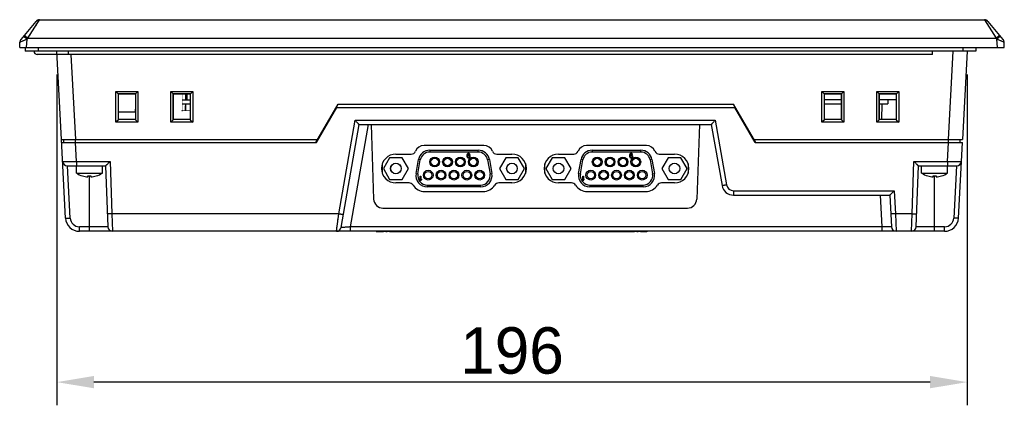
# Model space of a CAD drawing. Header units: millimetres. Extents: x 0 to 1189, y 0 to 841.
# Tile 2 of 22: x 344 to 556, y 193 to 276. Entities that reach past the tile are written whole.
import ezdxf

# ---------------------------------------------------------------- set-up
doc = ezdxf.new("R2010")
doc.units = ezdxf.units.MM
doc.header["$LTSCALE"] = 65.395
doc.header["$PDMODE"] = 3
doc.header["$PDSIZE"] = 0.01
doc.layers.get('0').update_dxf_attribs({"linetype": 'CONTINUOUS'})
doc.layers.get('Defpoints').update_dxf_attribs({"linetype": 'CONTINUOUS'})
for name, color, linetype in [('CONNECTOR_GUIDE-RW07-SHAPE', 7, 'CONTINUOUS'), ('D_SUB_09P-SHAPE', 7, 'CONTINUOUS'), ('FRONT_CASE-RW07-SHAPE', 7, 'CONTINUOUS'), ('ISO7045-M3X8-4_8-SHAPE', 7, 'CONTINUOUS'), ('LCD_BRACKET-RW07-SHAPE', 7, 'CONTINUOUS'), ('LED-L-319EGW-CA-SHAPE', 7, 'CONTINUOUS'), ('MAIN_PCB_ASSY_RW07-SHAPE', 7, 'CONTINUOUS'), ('PCB-FRONT_USB_10E-SHAPE', 7, 'CONTINUOUS'), ('REAR_CASE-RW07-SHAPE', 7, 'CONTINUOUS'), ('SD_COVER_RX_WIDE-SHAPE', 7, 'CONTINUOUS'), ('SEAL_GASKET_RW07-SHAPE', 7, 'CONTINUOUS'), ('TERMINAL_BLOCK-SHAPE', 7, 'CONTINUOUS')]:
    doc.layers.add(name, color=color, linetype=linetype)
doc.styles.get("Standard").update_dxf_attribs({"font": 'gothic.ttf'})
doc.dimstyles.new('WALL', dxfattribs={"dimtxt": 10, "dimasz": 8, "dimexe": 5, "dimexo": 5, "dimgap": 1.5, "dimtad": 1, "dimtoh": 1, "dimdsep": 46, "dimtxsty": 'STANDARD', "dimcen": 0, "dimadec": 0, "dimazin": 0, "dimtp": 0.001, "dimtm": 0.001, "dimtfac": 1, "dimtofl": 0, "dimtmove": 0, "dimatfit": 3, "dimfxl": 1, "dimtolj": 1, "dimarcsym": 0})

# ---------------------------------------------------------------- blocks, each defined once
blk = doc.blocks.new('*D117')
at = {"color": 0, "lineweight": -2}
for p, q in [((351.62, 264.1), (351.62, 192.8)), ((547.64, 264.1), (547.64, 192.8)), ((539.64, 197.8), (359.62, 197.8))]:
    blk.add_line(p, q, dxfattribs=at)
at = {"color": 0}
for points in [[(359.62, 199.13), (359.62, 196.47), (351.62, 197.8)], [(539.64, 199.13), (539.64, 196.47), (547.64, 197.8)]]:
    blk.add_solid(points, dxfattribs=at)
at = {"layer": 'Defpoints', "color": 0}
for p in [(351.62, 269.1), (547.64, 269.1), (351.62, 197.8)]:
    blk.add_point(p, dxfattribs=at)
at = {"color": 0, "insert": (449.63, 204.55), "char_height": 10, "attachment_point": 5}
blk.add_mtext('\\A1;196', dxfattribs=at)

msp = doc.modelspace()

# ---------------------------------------------------------------- linework, layer by layer
at = {"layer": 'CONNECTOR_GUIDE-RW07-SHAPE', "color": 7, "linetype": 'Continuous'}
for p, q in [((443.564, 248.771), (430.688, 248.771)), ((478.564, 248.771), (465.688, 248.771)), ((424.631, 246.921), (427.918, 246.921)), ((446.335, 246.921), (449.621, 246.921)), ((459.631, 246.921), (462.918, 246.921)), ((481.335, 246.921), (484.621, 246.921)), ((427.467, 240.721), (424.631, 240.721)), ((449.621, 240.721), (446.785, 240.721)), ((462.467, 240.721), (459.631, 240.721)), ((484.621, 240.721), (481.785, 240.721)), ((430.84, 238.871), (443.412, 238.871)), ((465.84, 238.871), (478.412, 238.871))]:
    msp.add_line(p, q, dxfattribs=at)
for centre, radius, start, end in [((430.688, 246.771), 2, 90, 157.45969), ((443.564, 246.771), 2, 22.54031, 90), ((465.688, 246.771), 2, 90, 157.45969), ((478.564, 246.771), 2, 22.54031, 90), ((424.631, 243.821), 3.1, 90, 270), ((427.918, 247.921), 1, 270, 337.45969), ((446.335, 247.921), 1, 202.54031, 270), ((449.621, 243.821), 3.1, 270, 90), ((459.631, 243.821), 3.1, 90, 270), ((462.918, 247.921), 1, 270, 337.45969), ((481.335, 247.921), 1, 202.54031, 270), ((484.621, 243.821), 3.1, 270, 90), ((427.467, 239.721), 1, 32.51382, 90), ((430.84, 241.871), 3, 212.51382, 270), ((443.412, 241.871), 3, 270, 327.48618), ((446.785, 239.721), 1, 90, 147.48618), ((462.467, 239.721), 1, 32.51382, 90), ((465.84, 241.871), 3, 212.51382, 270), ((478.412, 241.871), 3, 270, 327.48618), ((481.785, 239.721), 1, 90, 147.48618)]:
    msp.add_arc(centre, radius, start, end, dxfattribs=at)
at = {"layer": 'D_SUB_09P-SHAPE', "color": 7, "linetype": 'Continuous'}
for p, q in [((423.277, 246.166), (421.923, 243.821)), ((425.985, 246.166), (423.277, 246.166)), ((427.339, 243.821), (425.985, 246.166)), ((431.905, 247.771), (431.905, 247.371)), ((431.905, 247.771), (442.347, 247.771)), ((442.347, 247.371), (431.905, 247.371)), ((439.933, 246.808), (439.914, 246.667)), ((439.914, 246.667), (439.914, 246.525)), ((439.914, 246.525), (439.933, 246.384)), ((439.973, 246.909), (439.933, 246.808)), ((439.933, 246.384), (439.973, 246.283)), ((440.032, 246.99), (439.973, 246.909)), ((439.973, 246.283), (440.032, 246.202)), ((440.013, 246.667), (440.032, 246.788)), ((440.131, 246.707), (440.013, 246.626)), ((440.013, 246.626), (440.013, 246.667)), ((440.131, 247.051), (440.032, 246.99)), ((440.032, 246.788), (440.052, 246.849)), ((440.032, 246.444), (440.052, 246.505)), ((440.032, 246.404), (440.032, 246.444)), ((440.052, 246.343), (440.032, 246.404)), ((440.032, 246.202), (440.131, 246.141)), ((440.052, 246.849), (440.092, 246.909)), ((440.052, 246.505), (440.092, 246.566)), ((440.092, 246.283), (440.052, 246.343)), ((440.092, 246.909), (440.151, 246.95)), ((440.092, 246.566), (440.151, 246.606)), ((440.151, 246.242), (440.092, 246.283)), ((440.23, 247.071), (440.131, 247.051)), ((440.23, 246.727), (440.131, 246.707)), ((440.131, 246.141), (440.23, 246.121)), ((440.151, 246.95), (440.21, 246.97)), ((440.151, 246.606), (440.21, 246.626)), ((440.21, 246.222), (440.151, 246.242)), ((440.21, 246.97), (440.329, 246.97)), ((440.21, 246.626), (440.349, 246.626)), ((440.349, 246.222), (440.21, 246.222)), ((440.309, 247.071), (440.23, 247.071)), ((440.329, 246.727), (440.23, 246.727)), ((440.23, 246.121), (440.329, 246.121)), ((440.408, 247.051), (440.309, 247.071)), ((440.329, 246.97), (440.389, 246.95)), ((440.428, 246.707), (440.329, 246.727)), ((440.329, 246.121), (440.428, 246.141)), ((440.349, 246.626), (440.408, 246.606)), ((440.408, 246.242), (440.349, 246.222)), ((440.389, 246.95), (440.448, 246.909)), ((440.507, 246.99), (440.408, 247.051)), ((440.408, 246.606), (440.468, 246.566)), ((440.468, 246.283), (440.408, 246.242)), ((440.527, 246.646), (440.428, 246.707)), ((440.428, 246.141), (440.527, 246.202)), ((440.448, 246.909), (440.488, 246.849)), ((440.468, 246.566), (440.507, 246.505)), ((440.507, 246.343), (440.468, 246.283)), ((440.488, 246.849), (440.587, 246.849)), ((440.567, 246.909), (440.507, 246.99)), ((440.507, 246.505), (440.527, 246.444)), ((440.527, 246.404), (440.507, 246.343)), ((440.587, 246.566), (440.527, 246.646)), ((440.527, 246.444), (440.527, 246.404)), ((440.527, 246.202), (440.587, 246.283)), ((440.587, 246.849), (440.567, 246.909)), ((440.626, 246.465), (440.587, 246.566)), ((440.587, 246.283), (440.626, 246.384)), ((440.626, 246.384), (440.626, 246.465)), ((442.347, 247.371), (442.347, 247.771)), ((448.267, 246.166), (446.913, 243.821)), ((450.975, 246.166), (448.267, 246.166)), ((452.329, 243.821), (450.975, 246.166)), ((458.277, 246.166), (456.923, 243.821)), ((460.985, 246.166), (458.277, 246.166)), ((462.339, 243.821), (460.985, 246.166)), ((466.905, 247.771), (477.347, 247.771)), ((466.905, 247.771), (466.905, 247.371)), ((477.347, 247.371), (466.905, 247.371)), ((474.933, 246.808), (474.914, 246.667)), ((474.914, 246.667), (474.914, 246.525)), ((474.914, 246.525), (474.933, 246.384)), ((474.973, 246.909), (474.933, 246.808)), ((474.933, 246.384), (474.973, 246.283)), ((475.032, 246.99), (474.973, 246.909)), ((474.973, 246.283), (475.032, 246.202)), ((475.013, 246.667), (475.032, 246.788)), ((475.131, 246.707), (475.013, 246.626)), ((475.013, 246.626), (475.013, 246.667)), ((475.131, 247.051), (475.032, 246.99)), ((475.032, 246.788), (475.052, 246.849)), ((475.032, 246.444), (475.052, 246.505)), ((475.032, 246.404), (475.032, 246.444)), ((475.052, 246.343), (475.032, 246.404)), ((475.032, 246.202), (475.131, 246.141)), ((475.052, 246.849), (475.092, 246.909)), ((475.052, 246.505), (475.092, 246.566)), ((475.092, 246.283), (475.052, 246.343)), ((475.092, 246.909), (475.151, 246.95)), ((475.092, 246.566), (475.151, 246.606)), ((475.151, 246.242), (475.092, 246.283)), ((475.23, 247.071), (475.131, 247.051)), ((475.23, 246.727), (475.131, 246.707)), ((475.131, 246.141), (475.23, 246.121)), ((475.151, 246.95), (475.21, 246.97)), ((475.151, 246.606), (475.21, 246.626)), ((475.21, 246.222), (475.151, 246.242)), ((475.21, 246.97), (475.329, 246.97)), ((475.21, 246.626), (475.349, 246.626)), ((475.349, 246.222), (475.21, 246.222)), ((475.309, 247.071), (475.23, 247.071)), ((475.329, 246.727), (475.23, 246.727)), ((475.23, 246.121), (475.329, 246.121)), ((475.408, 247.051), (475.309, 247.071)), ((475.329, 246.97), (475.389, 246.95)), ((475.428, 246.707), (475.329, 246.727)), ((475.329, 246.121), (475.428, 246.141)), ((475.349, 246.626), (475.408, 246.606)), ((475.408, 246.242), (475.349, 246.222)), ((475.389, 246.95), (475.448, 246.909)), ((475.507, 246.99), (475.408, 247.051)), ((475.408, 246.606), (475.468, 246.566)), ((475.468, 246.283), (475.408, 246.242)), ((475.527, 246.646), (475.428, 246.707)), ((475.428, 246.141), (475.527, 246.202)), ((475.448, 246.909), (475.488, 246.849)), ((475.468, 246.566), (475.507, 246.505)), ((475.507, 246.343), (475.468, 246.283)), ((475.488, 246.849), (475.587, 246.849)), ((475.567, 246.909), (475.507, 246.99)), ((475.507, 246.505), (475.527, 246.444)), ((475.527, 246.404), (475.507, 246.343)), ((475.587, 246.566), (475.527, 246.646)), ((475.527, 246.444), (475.527, 246.404)), ((475.527, 246.202), (475.587, 246.283)), ((475.587, 246.849), (475.567, 246.909)), ((475.626, 246.465), (475.587, 246.566)), ((475.587, 246.283), (475.626, 246.384)), ((475.626, 246.384), (475.626, 246.465)), ((477.347, 247.371), (477.347, 247.771)), ((483.267, 246.166), (481.913, 243.821)), ((485.975, 246.166), (483.267, 246.166)), ((487.329, 243.821), (485.975, 246.166)), ((421.726, 242.75), (421.726, 244.891)), ((421.923, 243.821), (423.277, 241.476)), ((425.985, 241.476), (427.339, 243.821)), ((428.963, 242.746), (429.492, 245.746)), ((429.357, 242.677), (429.886, 245.677)), ((429.886, 245.677), (429.492, 245.746)), ((444.76, 245.746), (444.366, 245.677)), ((444.366, 245.677), (444.895, 242.677)), ((444.76, 245.746), (445.289, 242.746)), ((446.913, 243.821), (448.267, 241.476)), ((450.975, 241.476), (452.329, 243.821)), ((452.526, 244.891), (452.526, 242.75)), ((456.726, 242.75), (456.726, 244.891)), ((456.923, 243.821), (458.277, 241.476)), ((460.985, 241.476), (462.339, 243.821)), ((463.963, 242.746), (464.492, 245.746)), ((464.357, 242.677), (464.886, 245.677)), ((464.886, 245.677), (464.492, 245.746)), ((479.76, 245.746), (479.366, 245.677)), ((479.366, 245.677), (479.895, 242.677)), ((479.76, 245.746), (480.289, 242.746)), ((481.913, 243.821), (483.267, 241.476)), ((485.975, 241.476), (487.329, 243.821)), ((487.526, 244.891), (487.526, 242.75)), ((428.963, 242.746), (429.357, 242.677)), ((429.889, 241.221), (429.889, 242.171)), ((429.889, 242.171), (430.007, 242.171)), ((430.007, 242.171), (430.007, 241.383)), ((444.895, 242.677), (445.289, 242.746)), ((463.963, 242.746), (464.357, 242.677)), ((464.889, 242.171), (465.007, 242.171)), ((464.889, 241.221), (464.889, 242.171)), ((465.007, 242.171), (465.007, 241.383)), ((479.895, 242.677), (480.289, 242.746)), ((423.277, 241.476), (425.985, 241.476)), ((430.007, 241.221), (429.889, 241.221)), ((430.126, 241.524), (430.007, 241.383)), ((430.007, 241.221), (430.126, 241.362)), ((430.126, 241.524), (430.126, 241.362)), ((431.376, 240.271), (431.376, 239.871)), ((431.376, 240.271), (442.876, 240.271)), ((442.876, 239.871), (431.376, 239.871)), ((442.876, 239.871), (442.876, 240.271)), ((448.267, 241.476), (450.975, 241.476)), ((458.277, 241.476), (460.985, 241.476)), ((465.007, 241.221), (464.889, 241.221)), ((465.126, 241.524), (465.007, 241.383)), ((465.007, 241.221), (465.126, 241.362)), ((465.126, 241.524), (465.126, 241.362)), ((466.376, 240.271), (477.876, 240.271)), ((466.376, 240.271), (466.376, 239.871)), ((477.876, 239.871), (466.376, 239.871)), ((477.876, 239.871), (477.876, 240.271)), ((483.267, 241.476), (485.975, 241.476))]:
    msp.add_line(p, q, dxfattribs=at)
for centre, radius in [((432.971, 245.241), 1.05), ((432.971, 245.241), 0.8), ((435.741, 245.241), 1.05), ((435.741, 245.241), 0.8), ((438.511, 245.241), 1.05), ((438.511, 245.241), 0.8), ((441.281, 245.241), 1.05), ((441.281, 245.241), 0.8), ((467.971, 245.241), 1.05), ((467.971, 245.241), 0.8), ((470.741, 245.241), 1.05), ((470.741, 245.241), 0.8), ((473.511, 245.241), 1.05), ((473.511, 245.241), 0.8), ((476.281, 245.241), 1.05), ((476.281, 245.241), 0.8), ((424.631, 243.821), 1.15), ((424.631, 243.821), 1.143), ((449.621, 243.821), 1.15), ((449.621, 243.821), 1.143), ((459.631, 243.821), 1.15), ((459.631, 243.821), 1.143), ((484.621, 243.821), 1.15), ((484.621, 243.821), 1.143), ((431.586, 242.401), 1.05), ((431.586, 242.401), 0.8), ((434.356, 242.401), 1.05), ((434.356, 242.401), 0.8), ((437.126, 242.401), 1.05), ((437.126, 242.401), 0.8), ((439.896, 242.401), 1.05), ((439.896, 242.401), 0.8), ((442.666, 242.401), 1.05), ((442.666, 242.401), 0.8), ((466.586, 242.401), 1.05), ((466.586, 242.401), 0.8), ((469.356, 242.401), 1.05), ((469.356, 242.401), 0.8), ((472.126, 242.401), 1.05), ((472.126, 242.401), 0.8), ((474.896, 242.401), 1.05), ((474.896, 242.401), 0.8), ((477.666, 242.401), 1.05), ((477.666, 242.401), 0.8)]:
    msp.add_circle(centre, radius, dxfattribs=at)
for centre, radius, start, end in [((431.905, 245.321), 2.45, 90, 170), ((431.905, 245.321), 2.05, 90, 170), ((442.347, 245.321), 2.45, 10, 90), ((442.347, 245.321), 2.05, 10, 90), ((466.905, 245.321), 2.45, 90, 170), ((466.905, 245.321), 2.05, 90, 170), ((477.347, 245.321), 2.45, 10, 90), ((477.347, 245.321), 2.05, 10, 90), ((431.376, 242.321), 2.45, 170, 270), ((431.376, 242.321), 2.05, 170, 270), ((442.876, 242.321), 2.45, 270, 10), ((442.876, 242.321), 2.05, 270, 10), ((466.376, 242.321), 2.45, 170, 270), ((466.376, 242.321), 2.05, 170, 270), ((477.876, 242.321), 2.45, 270, 10), ((477.876, 242.321), 2.05, 270, 10)]:
    msp.add_arc(centre, radius, start, end, dxfattribs=at)
at = {"layer": 'FRONT_CASE-RW07-SHAPE', "color": 7, "linetype": 'Continuous'}
for p, q in [((345.389, 271.921), (347.91, 275.901)), ((347.91, 275.901), (551.343, 275.901)), ((551.343, 275.901), (551.35, 275.889)), ((551.343, 275.901), (553.863, 271.921)), ((343.917, 271.662), (347.141, 275.54)), ((347.088, 274.604), (347.226, 274.821)), ((552.112, 275.54), (555.335, 271.662)), ((345.124, 269.901), (345.219, 271.717)), ((345.219, 271.717), (345.389, 271.921)), ((345.389, 271.921), (553.863, 271.921)), ((553.863, 271.921), (554.033, 271.717)), ((554.128, 269.901), (554.033, 271.717)), ((343.626, 269.901), (343.688, 271.076)), ((343.626, 269.901), (555.626, 269.901)), ((555.626, 269.901), (555.565, 271.076)), ((352.611, 250.101), (351.616, 269.101)), ((354.648, 268.401), (355.607, 250.101)), ((543.645, 250.101), (544.641, 269.101)), ((547.637, 269.101), (546.641, 250.101)), ((364.362, 253.809), (364.355, 260.444)), ((364.864, 259.935), (364.355, 260.444)), ((364.355, 260.444), (369.097, 260.444)), ((364.864, 259.935), (368.589, 259.935)), ((364.864, 259.935), (364.892, 259.935)), ((364.898, 254.344), (364.892, 259.935)), ((364.892, 259.935), (364.926, 259.901)), ((364.926, 254.401), (364.926, 259.901)), ((368.526, 259.901), (364.926, 259.901)), ((368.56, 259.935), (368.526, 259.901)), ((368.526, 259.901), (368.526, 254.401)), ((368.56, 259.935), (368.555, 254.344)), ((368.56, 259.935), (368.589, 259.935)), ((368.589, 259.935), (369.097, 260.444)), ((369.097, 260.444), (369.09, 253.809)), ((376.162, 253.809), (376.155, 260.444)), ((376.664, 259.935), (376.155, 260.444)), ((376.155, 260.444), (380.897, 260.444)), ((376.664, 259.935), (380.389, 259.935)), ((376.664, 259.935), (376.692, 259.935)), ((376.698, 254.344), (376.692, 259.935)), ((376.692, 259.935), (376.726, 259.901)), ((376.726, 254.401), (376.726, 259.901)), ((380.326, 259.901), (376.726, 259.901)), ((379.395, 258.601), (379.389, 259.901)), ((379.626, 259.901), (379.626, 258.601)), ((380.36, 259.935), (380.326, 259.901)), ((380.326, 259.901), (380.326, 254.401)), ((380.36, 259.935), (380.355, 254.344)), ((380.36, 259.935), (380.389, 259.935)), ((380.389, 259.935), (380.897, 260.444)), ((380.897, 260.444), (380.89, 253.809)), ((516.355, 260.444), (521.097, 260.444)), ((516.864, 259.935), (516.355, 260.444)), ((516.362, 253.809), (516.355, 260.444)), ((516.864, 259.935), (520.589, 259.935)), ((516.864, 259.935), (516.892, 259.935)), ((516.892, 259.935), (516.926, 259.901)), ((516.898, 254.344), (516.892, 259.935)), ((520.526, 259.901), (516.926, 259.901)), ((516.926, 254.401), (516.926, 259.901)), ((520.56, 259.935), (520.526, 259.901)), ((520.526, 259.901), (520.526, 254.401)), ((520.56, 259.935), (520.555, 254.344)), ((520.56, 259.935), (520.589, 259.935)), ((520.589, 259.935), (521.097, 260.444)), ((521.097, 260.444), (521.09, 253.809)), ((528.155, 260.444), (532.897, 260.444)), ((528.664, 259.935), (528.155, 260.444)), ((528.162, 253.809), (528.155, 260.444)), ((528.664, 259.935), (532.389, 259.935)), ((528.664, 259.935), (528.692, 259.935)), ((528.692, 259.935), (528.726, 259.901)), ((528.698, 254.344), (528.692, 259.935)), ((532.326, 259.901), (528.726, 259.901)), ((528.726, 254.401), (528.726, 259.901)), ((532.36, 259.935), (532.326, 259.901)), ((532.326, 259.901), (532.326, 254.401)), ((532.36, 259.935), (532.355, 254.344)), ((532.36, 259.935), (532.389, 259.935)), ((532.389, 259.935), (532.897, 260.444)), ((532.897, 260.444), (532.89, 253.809)), ((368.526, 257.402), (368.514, 256.001)), ((378.626, 258.601), (380.326, 258.601)), ((407.409, 249.401), (412.201, 257.701)), ((411.913, 257.001), (411.797, 257.001)), ((412.201, 257.701), (497.318, 257.701)), ((502.11, 249.401), (497.318, 257.701)), ((497.722, 257.001), (497.607, 257.001)), ((520.526, 258.601), (516.926, 258.601)), ((532.326, 258.601), (528.726, 258.601)), ((364.898, 254.373), (364.926, 254.401)), ((368.514, 256.001), (364.926, 256.001)), ((368.526, 254.401), (364.926, 254.401)), ((368.554, 254.373), (368.526, 254.401)), ((376.698, 254.373), (376.726, 254.401)), ((380.326, 254.401), (376.726, 254.401)), ((380.354, 254.373), (380.326, 254.401)), ((411.047, 255.501), (410.931, 255.501)), ((498.588, 255.501), (498.473, 255.501)), ((516.898, 254.373), (516.926, 254.401)), ((520.526, 254.401), (516.926, 254.401)), ((520.554, 254.373), (520.526, 254.401)), ((528.698, 254.373), (528.726, 254.401)), ((532.326, 254.401), (528.726, 254.401)), ((532.354, 254.373), (532.326, 254.401)), ((364.898, 254.344), (364.362, 253.809)), ((369.09, 253.809), (364.362, 253.809)), ((364.898, 254.344), (364.898, 254.373)), ((368.554, 254.373), (364.898, 254.373)), ((368.554, 254.373), (368.555, 254.344)), ((368.555, 254.344), (369.09, 253.809)), ((376.698, 254.344), (376.162, 253.809)), ((380.89, 253.809), (376.162, 253.809)), ((376.698, 254.344), (376.698, 254.373)), ((380.354, 254.373), (376.698, 254.373)), ((380.354, 254.373), (380.355, 254.344)), ((380.355, 254.344), (380.89, 253.809)), ((516.898, 254.344), (516.362, 253.809)), ((521.09, 253.809), (516.362, 253.809)), ((520.554, 254.373), (516.898, 254.373)), ((516.898, 254.344), (516.898, 254.373)), ((520.554, 254.373), (520.555, 254.344)), ((520.555, 254.344), (521.09, 253.809)), ((528.698, 254.344), (528.162, 253.809)), ((532.89, 253.809), (528.162, 253.809)), ((532.354, 254.373), (528.698, 254.373)), ((528.698, 254.344), (528.698, 254.373)), ((532.354, 254.373), (532.355, 254.344)), ((532.355, 254.344), (532.89, 253.809)), ((352.611, 250.101), (407.813, 250.101)), ((353.148, 249.401), (353.142, 250.101)), ((355.644, 249.401), (355.644, 250.101)), ((501.706, 250.101), (546.641, 250.101)), ((543.608, 249.401), (543.608, 250.101)), ((546.104, 249.401), (546.11, 250.101))]:
    msp.add_line(p, q, dxfattribs=at)
for points in [[(347.649, 275.49), (347.726, 275.611), (347.842, 275.795)], [(345.389, 271.921), (345.604, 272.259), (345.814, 272.592), (346.019, 272.916)], [(553.344, 272.741), (553.597, 272.339), (553.863, 271.921)]]:
    msp.add_lwpolyline(points, dxfattribs=at)
for centre, start, end in [((347.91, 274.901), 90, 140.26485), ((551.343, 274.901), 39.73515, 90), ((344.686, 271.023), 140.26485, 177), ((554.566, 271.023), 3, 39.73515)]:
    msp.add_arc(centre, 1, start, end, dxfattribs=at)
for points, knots in [([(343.688, 271.076), (343.688, 271.08), (343.702, 271.087), (343.724, 271.102), (343.765, 271.122), (343.819, 271.147), (343.888, 271.178), (344.003, 271.228), (344.174, 271.3), (344.404, 271.395), (344.662, 271.499), (344.936, 271.607), (345.124, 271.68), (345.219, 271.717)], [0, 0, 0, 0, 0.0071716, 0.0242061, 0.0511642, 0.0875975, 0.1329402, 0.1865038, 0.3152617, 0.4673325, 0.6361511, 0.8156751, 1, 1, 1, 1]), ([(344.45, 272.304), (344.451, 272.305), (344.46, 272.303), (344.471, 272.297), (344.492, 272.284), (344.532, 272.258), (344.597, 272.211), (344.691, 272.14), (344.806, 272.052), (344.935, 271.949), (345.075, 271.836), (345.17, 271.757), (345.219, 271.717)], [0, 0, 0, 0, 0.0062102, 0.020973, 0.0448532, 0.0777685, 0.1694917, 0.2929376, 0.4436258, 0.6159705, 0.8038188, 1, 1, 1, 1]), ([(344.62, 272.508), (344.621, 272.509), (344.63, 272.507), (344.641, 272.501), (344.662, 272.489), (344.701, 272.462), (344.767, 272.415), (344.861, 272.344), (344.975, 272.256), (345.104, 272.153), (345.244, 272.04), (345.34, 271.961), (345.389, 271.921)], [0, 0, 0, 0, 0.0062102, 0.020973, 0.0448532, 0.0777685, 0.1694917, 0.2929375, 0.4436258, 0.6159705, 0.8038188, 1, 1, 1, 1]), ([(554.632, 272.508), (554.631, 272.509), (554.623, 272.507), (554.611, 272.501), (554.59, 272.489), (554.551, 272.462), (554.485, 272.415), (554.391, 272.344), (554.277, 272.256), (554.148, 272.153), (554.008, 272.04), (553.912, 271.961), (553.863, 271.921)], [0, 0, 0, 0, 0.0062102, 0.020973, 0.0448532, 0.0777685, 0.1694917, 0.2929376, 0.4436258, 0.6159705, 0.8038188, 1, 1, 1, 1]), ([(554.802, 272.304), (554.801, 272.305), (554.792, 272.303), (554.781, 272.297), (554.76, 272.284), (554.721, 272.258), (554.655, 272.211), (554.561, 272.14), (554.447, 272.052), (554.317, 271.949), (554.178, 271.836), (554.082, 271.757), (554.033, 271.717)], [0, 0, 0, 0, 0.0062102, 0.0209731, 0.0448533, 0.0777686, 0.1694918, 0.2929376, 0.4436258, 0.6159705, 0.8038188, 1, 1, 1, 1]), ([(554.033, 271.717), (554.128, 271.68), (554.316, 271.607), (554.591, 271.498), (554.848, 271.395), (555.079, 271.3), (555.249, 271.228), (555.365, 271.178), (555.433, 271.147), (555.487, 271.121), (555.528, 271.101), (555.55, 271.087), (555.564, 271.079), (555.565, 271.076)], [0, 0, 0, 0, 0.1844639, 0.3640546, 0.5328978, 0.6849317, 0.8136391, 0.8671956, 0.9125213, 0.9489273, 0.9758345, 0.9928484, 1, 1, 1, 1])]:
    msp.add_open_spline(points, degree=3, knots=knots, dxfattribs=at)
at = {"layer": 'ISO7045-M3X8-4_8-SHAPE', "color": 7, "linetype": 'Continuous'}
for p, q in [((355.826, 242.849), (355.826, 244.401)), ((355.826, 244.401), (355.904, 244.401)), ((361.426, 242.849), (361.426, 244.401)), ((537.826, 242.849), (537.826, 244.401)), ((543.417, 244.401), (543.426, 244.401)), ((543.426, 242.849), (543.426, 244.401)), ((355.826, 242.849), (361.426, 242.849)), ((357.126, 242.222), (357.126, 242.232)), ((358.326, 242.01), (358.326, 242.232)), ((358.926, 242.232), (358.926, 242.01)), ((360.126, 242.232), (360.126, 242.222)), ((537.826, 242.849), (543.426, 242.849)), ((539.126, 242.222), (539.126, 242.232)), ((540.326, 242.01), (540.326, 242.232)), ((540.926, 242.232), (540.926, 242.01)), ((542.126, 242.232), (542.126, 242.222))]:
    msp.add_line(p, q, dxfattribs=at)
for centre, radius, start, end in [((358.626, 246.992), 5, 235.9442, 252.5424), ((358.626, 246.992), 4.991, 252.50987, 266.55397), ((358.626, 246.992), 4.77, 266.39388, 273.60612), ((358.626, 246.992), 4.991, 273.44603, 287.49013), ((358.626, 246.992), 5, 287.4576, 304.0558), ((540.626, 246.992), 5, 235.9442, 252.5424), ((540.626, 246.992), 4.991, 252.50987, 266.55397), ((540.626, 246.992), 4.77, 266.39388, 273.60612), ((540.626, 246.992), 4.991, 273.44603, 287.49013), ((540.626, 246.992), 5, 287.4576, 304.0558)]:
    msp.add_arc(centre, radius, start, end, dxfattribs=at)
at = {"layer": 'LCD_BRACKET-RW07-SHAPE', "color": 7, "linetype": 'Continuous'}
for p, q in [((378.626, 257.801), (380.326, 257.801)), ((379.353, 257.801), (379.301, 256.301)), ((516.926, 257.801), (520.526, 257.801)), ((528.726, 257.801), (530.531, 257.801)), ((529.234, 254.401), (529.353, 257.801)), ((530.538, 258.601), (530.531, 257.801)), ((500.177, 252.75), (500.17, 252.561))]:
    msp.add_line(p, q, dxfattribs=at)
at = {"layer": 'LED-L-319EGW-CA-SHAPE', "color": 7, "linetype": 'Continuous'}
msp.add_line((379.336, 256.301), (379.336, 257.315), dxfattribs=at)
at = {"layer": 'MAIN_PCB_ASSY_RW07-SHAPE', "color": 7, "linetype": 'Continuous'}
for p, q in [((500.898, 251.301), (501.013, 251.301)), ((501.706, 250.101), (501.591, 250.101))]:
    msp.add_line(p, q, dxfattribs=at)
at = {"layer": 'PCB-FRONT_USB_10E-SHAPE', "color": 4, "linetype": 'Continuous', "const_width": 0.105}
for points in [[(378.626, 259.901), (378.626, 256.301)], [(378.626, 256.301), (380.326, 256.301)], [(409.626, 253.241), (409.626, 253.041)]]:
    msp.add_lwpolyline(points, dxfattribs=at)
at = {"layer": 'PCB-FRONT_USB_10E-SHAPE', "color": 7, "linetype": 'Continuous', "const_width": 0.0841}
msp.add_lwpolyline([(407.661, 249.837), (407.661, 249.637)], dxfattribs=at)
at = {"layer": 'PCB-FRONT_USB_10E-SHAPE', "color": 7, "linetype": 'Continuous'}
msp.add_circle((378.626, 256.301), 0.0625, dxfattribs=at)
at = {"layer": 'REAR_CASE-RW07-SHAPE', "color": 7, "linetype": 'Continuous'}
for p, q in [((407.525, 249.401), (411.913, 257.001)), ((411.913, 257.001), (497.607, 257.001)), ((501.995, 249.401), (497.607, 257.001)), ((412.333, 234.092), (415.887, 254.249)), ((412.816, 231.127), (416.726, 253.301)), ((414.85, 231.249), (418.739, 253.301)), ((415.887, 254.249), (493.365, 254.249)), ((416.725, 253.301), (492.527, 253.301)), ((419.278, 253.301), (419.84, 237.231)), ((489.974, 253.301), (489.413, 237.231)), ((492.526, 253.301), (494.842, 240.167)), ((493.365, 254.249), (495.827, 240.288)), ((353.5, 233.144), (352.611, 250.101)), ((352.648, 249.401), (407.525, 249.401)), ((355.856, 245.349), (355.644, 249.401)), ((501.995, 249.401), (546.604, 249.401)), ((543.396, 245.349), (543.608, 249.401)), ((545.752, 233.144), (546.604, 249.401)), ((353.859, 244.401), (362.127, 244.401)), ((354.499, 233.161), (353.91, 244.401)), ((355.856, 245.349), (355.856, 244.401)), ((355.856, 245.349), (363.092, 245.349)), ((362.126, 244.401), (362.585, 231.266)), ((363.092, 245.349), (363.485, 234.092)), ((421.726, 244.709), (421.664, 244.709)), ((452.706, 244.115), (452.526, 244.115)), ((456.726, 244.115), (456.547, 244.115)), ((487.663, 244.401), (487.526, 244.401)), ((535.767, 234.092), (536.16, 245.349)), ((536.16, 245.349), (543.396, 245.349)), ((536.667, 231.266), (537.126, 244.401)), ((537.125, 244.401), (545.393, 244.401)), ((543.396, 245.349), (543.396, 244.401)), ((545.343, 244.401), (544.754, 233.161)), ((358.626, 230.301), (358.626, 242.222)), ((540.626, 230.301), (540.626, 242.222)), ((497.304, 239.049), (531.925, 239.049)), ((497.304, 239.049), (497.304, 238.101)), ((497.304, 238.101), (530.977, 238.101)), ((529.338, 231.249), (528.979, 238.101)), ((530.976, 238.101), (531.335, 231.249)), ((531.925, 239.049), (532.185, 234.092)), ((363.485, 234.092), (363.584, 230.301)), ((412.333, 234.092), (363.485, 234.092)), ((411.831, 230.301), (412.333, 234.092)), ((421.838, 235.301), (487.414, 235.301)), ((535.767, 234.092), (532.185, 234.092)), ((532.185, 234.092), (532.334, 230.301)), ((535.668, 230.301), (535.767, 234.092)), ((356.496, 230.301), (356.496, 231.266)), ((362.585, 231.266), (356.496, 231.266)), ((411.943, 231.146), (411.971, 231.359)), ((412.035, 231.843), (412.109, 232.402)), ((412.15, 232.711), (412.194, 233.038)), ((414.85, 230.301), (414.85, 231.249)), ((529.338, 231.249), (414.85, 231.249)), ((529.338, 230.301), (529.338, 231.249)), ((542.756, 231.266), (536.667, 231.266)), ((542.756, 230.301), (542.756, 231.266)), ((542.756, 230.301), (356.496, 230.301)), ((411.831, 230.301), (411.834, 230.315)), ((411.861, 230.521), (411.876, 230.641)), ((411.896, 230.786), (411.918, 230.954))]:
    msp.add_line(p, q, dxfattribs=at)
for centre, radius, start, end in [((353.859, 245.401), 1, 183, 270), ((545.393, 245.401), 1, 270, 357), ((497.304, 240.601), 2.5, 190, 270), ((497.304, 240.549), 1.5, 190.0003, 269.9997), ((421.838, 237.301), 2, 182, 270), ((487.414, 237.301), 2, 270, 358), ((356.496, 233.301), 3, 183, 270), ((356.496, 233.266), 2, 183, 270), ((363.584, 231.301), 1, 182, 270), ((411.831, 231.301), 1, 270, 350), ((532.334, 231.301), 1, 183, 270), ((535.668, 231.301), 1, 270, 358), ((542.756, 233.266), 2, 270, 357), ((542.756, 233.301), 3, 270, 357)]:
    msp.add_arc(centre, radius, start, end, dxfattribs=at)
for points, knots in [([(416.725, 253.301), (416.721, 253.301), (416.711, 253.311), (416.692, 253.327), (416.664, 253.357), (416.628, 253.394), (416.585, 253.441), (416.517, 253.516), (416.421, 253.624), (416.298, 253.766), (416.165, 253.92), (416.027, 254.082), (415.934, 254.193), (415.887, 254.249)], [0, 0, 0, 0, 0.0091734, 0.0300537, 0.0619936, 0.1038121, 0.1542169, 0.2119924, 0.3450792, 0.4954586, 0.6574275, 0.8268523, 1, 1, 1, 1]), ([(492.527, 253.301), (492.531, 253.301), (492.541, 253.311), (492.56, 253.327), (492.588, 253.357), (492.624, 253.394), (492.667, 253.441), (492.735, 253.516), (492.831, 253.624), (492.954, 253.766), (493.087, 253.92), (493.225, 254.082), (493.318, 254.193), (493.365, 254.249)], [0, 0, 0, 0, 0.0091734, 0.0300537, 0.0619936, 0.1038121, 0.1542169, 0.2119924, 0.3450792, 0.4954586, 0.6574275, 0.8268523, 1, 1, 1, 1]), ([(352.86, 245.349), (352.861, 245.347), (352.867, 245.345), (352.877, 245.343), (352.896, 245.341), (352.934, 245.338), (352.999, 245.335), (353.098, 245.332), (353.223, 245.33), (353.374, 245.328), (353.548, 245.327), (353.824, 245.327), (354.214, 245.328), (354.725, 245.332), (355.279, 245.339), (355.662, 245.345), (355.856, 245.349)], [0, 0, 0, 0, 0.0014996, 0.00523, 0.0113099, 0.0197508, 0.0436542, 0.0767359, 0.1186887, 0.1691176, 0.2275366, 0.2933921, 0.4447975, 0.6175448, 0.8050076, 1, 1, 1, 1]), ([(362.127, 244.401), (362.132, 244.401), (362.144, 244.412), (362.168, 244.429), (362.201, 244.46), (362.245, 244.5), (362.296, 244.548), (362.376, 244.625), (362.486, 244.733), (362.627, 244.875), (362.832, 245.081), (362.987, 245.24), (363.092, 245.349)], [0, 0, 0, 0, 0.0101386, 0.0327483, 0.0668127, 0.1107825, 0.1631204, 0.222356, 0.3567668, 0.5063035, 0.6656746, 1, 1, 1, 1]), ([(537.125, 244.401), (537.12, 244.401), (537.108, 244.412), (537.085, 244.429), (537.051, 244.46), (537.008, 244.5), (536.957, 244.548), (536.877, 244.625), (536.766, 244.733), (536.625, 244.875), (536.421, 245.081), (536.265, 245.24), (536.16, 245.349)], [0, 0, 0, 0, 0.0101386, 0.0327483, 0.0668127, 0.1107825, 0.1631204, 0.222356, 0.3567668, 0.5063035, 0.6656746, 1, 1, 1, 1]), ([(543.396, 245.349), (543.591, 245.345), (543.973, 245.339), (544.527, 245.332), (545.038, 245.328), (545.428, 245.327), (545.704, 245.327), (545.878, 245.328), (546.029, 245.33), (546.154, 245.332), (546.253, 245.335), (546.319, 245.338), (546.356, 245.341), (546.375, 245.343), (546.385, 245.345), (546.392, 245.347), (546.392, 245.349)], [0, 0, 0, 0, 0.1949537, 0.382374, 0.5551195, 0.7065398, 0.7724009, 0.8308282, 0.8812646, 0.9232323, 0.9563246, 0.9802411, 0.9886847, 0.9947672, 0.9984996, 1, 1, 1, 1]), ([(495.827, 240.288), (495.702, 240.266), (495.521, 240.236), (495.29, 240.202), (495.143, 240.182), (495.022, 240.168), (494.939, 240.161), (494.89, 240.159), (494.865, 240.16), (494.851, 240.161), (494.842, 240.165), (494.842, 240.167)], [0, 0, 0, 0, 0.38159, 0.5536784, 0.7045121, 0.8283383, 0.9205492, 0.9537317, 0.9779056, 0.9930473, 1, 1, 1, 1]), ([(531.925, 239.049), (531.822, 238.94), (531.669, 238.78), (531.468, 238.573), (531.329, 238.432), (531.22, 238.324), (531.142, 238.247), (531.092, 238.199), (531.05, 238.16), (531.016, 238.129), (530.994, 238.112), (530.982, 238.101), (530.977, 238.101)], [0, 0, 0, 0, 0.3353851, 0.4950979, 0.6447578, 0.7790151, 0.838065, 0.8901542, 0.9338379, 0.9676162, 0.9899922, 1, 1, 1, 1]), ([(363.485, 234.092), (363.358, 234.087), (363.173, 234.082), (362.937, 234.081), (362.788, 234.082), (362.665, 234.085), (362.582, 234.09), (362.532, 234.095), (362.508, 234.099), (362.494, 234.102), (362.486, 234.107), (362.486, 234.109)], [0, 0, 0, 0, 0.3810106, 0.5530859, 0.7040125, 0.8279817, 0.9203384, 0.953584, 0.977811, 0.9929973, 1, 1, 1, 1]), ([(412.333, 234.092), (412.458, 234.07), (412.639, 234.04), (412.87, 234.005), (413.017, 233.986), (413.138, 233.972), (413.221, 233.965), (413.27, 233.963), (413.295, 233.963), (413.309, 233.965), (413.317, 233.968), (413.318, 233.97)], [0, 0, 0, 0, 0.38159, 0.5536784, 0.7045121, 0.8283383, 0.9205492, 0.9537317, 0.9779056, 0.9930473, 1, 1, 1, 1]), ([(532.185, 234.092), (532.058, 234.085), (531.873, 234.077), (531.638, 234.071), (531.489, 234.07), (531.366, 234.071), (531.283, 234.074), (531.233, 234.078), (531.208, 234.082), (531.194, 234.085), (531.186, 234.089), (531.186, 234.092)], [0, 0, 0, 0, 0.38108, 0.5531554, 0.7040692, 0.8280197, 0.9203581, 0.9535962, 0.9778173, 0.9929997, 1, 1, 1, 1]), ([(535.767, 234.092), (535.895, 234.087), (536.08, 234.082), (536.315, 234.081), (536.464, 234.082), (536.587, 234.085), (536.671, 234.09), (536.72, 234.095), (536.745, 234.099), (536.759, 234.102), (536.767, 234.107), (536.767, 234.109)], [0, 0, 0, 0, 0.3810106, 0.5530859, 0.7040125, 0.8279817, 0.9203383, 0.953584, 0.977811, 0.9929973, 1, 1, 1, 1]), ([(353.5, 233.144), (353.5, 233.142), (353.509, 233.14), (353.522, 233.138), (353.547, 233.136), (353.596, 233.134), (353.68, 233.133), (353.802, 233.135), (353.952, 233.138), (354.122, 233.144), (354.307, 233.152), (354.434, 233.158), (354.499, 233.161)], [0, 0, 0, 0, 0.005896, 0.0206444, 0.0446492, 0.0777862, 0.1701372, 0.2942873, 0.4455275, 0.6180111, 0.805318, 1, 1, 1, 1]), ([(414.85, 231.249), (414.72, 231.238), (414.463, 231.217), (414.089, 231.188), (413.742, 231.163), (413.437, 231.143), (413.213, 231.131), (413.064, 231.124), (412.977, 231.121), (412.911, 231.12), (412.858, 231.12), (412.836, 231.122), (412.816, 231.124), (412.816, 231.127)], [0, 0, 0, 0, 0.1927372, 0.3788729, 0.5515412, 0.7039546, 0.8297304, 0.8808582, 0.9233672, 0.956774, 0.9807492, 0.9950753, 1, 1, 1, 1]), ([(531.335, 231.249), (531.335, 231.245), (531.317, 231.243), (531.293, 231.238), (531.243, 231.235), (531.179, 231.232), (531.095, 231.23), (530.951, 231.227), (530.734, 231.227), (530.435, 231.228), (530.093, 231.232), (529.723, 231.239), (529.468, 231.245), (529.338, 231.249)], [0, 0, 0, 0, 0.0052595, 0.0196425, 0.0433846, 0.0763105, 0.118147, 0.1684925, 0.292745, 0.4442916, 0.6172506, 0.8049135, 1, 1, 1, 1]), ([(545.752, 233.144), (545.752, 233.142), (545.743, 233.14), (545.73, 233.138), (545.705, 233.136), (545.656, 233.134), (545.572, 233.133), (545.45, 233.135), (545.301, 233.138), (545.13, 233.144), (544.946, 233.152), (544.818, 233.158), (544.754, 233.161)], [0, 0, 0, 0, 0.005896, 0.0206444, 0.0446492, 0.0777862, 0.1701372, 0.2942873, 0.4455275, 0.6180111, 0.805318, 1, 1, 1, 1])]:
    msp.add_open_spline(points, degree=3, knots=knots, dxfattribs=at)
at = {"layer": 'SD_COVER_RX_WIDE-SHAPE', "color": 7, "linetype": 'Continuous'}
for p, q in [((420.392, 230.301), (420.393, 230.243)), ((420.393, 230.243), (421.934, 230.243)), ((421.935, 230.301), (421.934, 230.243)), ((422.434, 230.253), (422.435, 230.301)), ((422.434, 230.253), (422.718, 230.253)), ((422.717, 230.301), (422.718, 230.253)), ((423.217, 230.301), (423.218, 230.243)), ((423.218, 230.243), (476.034, 230.243)), ((476.035, 230.301), (476.034, 230.243)), ((476.534, 230.253), (476.535, 230.301)), ((476.534, 230.253), (476.818, 230.253)), ((476.817, 230.301), (476.818, 230.253)), ((477.317, 230.301), (477.318, 230.243)), ((477.318, 230.243), (478.512, 230.243)), ((478.512, 230.243), (478.513, 230.301)), ((478.591, 230.243), (478.653, 230.243))]:
    msp.add_line(p, q, dxfattribs=at)
for centre, radius, start, end in [((478.513, 239.135), 8.892, 269.99929, 270.27188), ((478.519, 237.853), 7.61, 270.26966, 270.54158)]:
    msp.add_arc(centre, radius, start, end, dxfattribs=at)
msp.add_ellipse((478.513, 230.596), major_axis=(0.003, 0.362), ratio=0.9659234, start_param=-2.9069871, end_param=-2.5206852, dxfattribs=at)
for points, knots in [([(422.434, 230.253), (422.371, 230.253), (422.278, 230.252), (422.16, 230.251), (422.085, 230.25), (422.024, 230.248), (421.982, 230.247), (421.958, 230.246), (421.945, 230.246), (421.939, 230.244), (421.934, 230.245), (421.934, 230.244)], [0, 0, 0, 0, 0.3824673, 0.5552363, 0.7066873, 0.8310827, 0.9235307, 0.9566389, 0.980514, 0.9949932, 1, 1, 1, 1]), ([(423.218, 230.244), (423.218, 230.245), (423.213, 230.244), (423.207, 230.246), (423.195, 230.246), (423.17, 230.247), (423.128, 230.248), (423.067, 230.25), (422.992, 230.251), (422.874, 230.252), (422.782, 230.253), (422.718, 230.253)], [0, 0, 0, 0, 0.0050068, 0.019486, 0.0433611, 0.0764693, 0.1689173, 0.2933127, 0.4447637, 0.6175327, 1, 1, 1, 1]), ([(476.534, 230.253), (476.471, 230.253), (476.378, 230.252), (476.26, 230.251), (476.185, 230.25), (476.124, 230.248), (476.082, 230.247), (476.058, 230.246), (476.045, 230.246), (476.039, 230.244), (476.034, 230.245), (476.034, 230.244)], [0, 0, 0, 0, 0.3824673, 0.5552363, 0.7066873, 0.8310827, 0.9235307, 0.9566389, 0.980514, 0.9949932, 1, 1, 1, 1]), ([(477.318, 230.244), (477.318, 230.245), (477.313, 230.244), (477.307, 230.246), (477.295, 230.246), (477.27, 230.247), (477.228, 230.248), (477.167, 230.25), (477.092, 230.251), (476.974, 230.252), (476.882, 230.253), (476.818, 230.253)], [0, 0, 0, 0, 0.0050068, 0.019486, 0.0433611, 0.0764693, 0.1689173, 0.2933127, 0.4447637, 0.6175327, 1, 1, 1, 1])]:
    msp.add_open_spline(points, degree=3, knots=knots, dxfattribs=at)
msp.add_open_spline([(478.829, 230.3), (478.779, 230.264), (478.715, 230.243), (478.653, 230.243)], degree=3, dxfattribs=at)
at = {"layer": 'SEAL_GASKET_RW07-SHAPE', "color": 7, "linetype": 'Continuous'}
for p, q in [((344.788, 269.901), (344.788, 269.101)), ((347.587, 269.901), (347.587, 269.101)), ((546.665, 269.901), (546.665, 269.101)), ((549.464, 269.901), (549.464, 269.101)), ((549.464, 269.101), (344.788, 269.101)), ((540.137, 268.401), (347.416, 268.401)), ((354.116, 268.401), (354.116, 269.101)), ((540.137, 268.401), (540.137, 269.101))]:
    msp.add_line(p, q, dxfattribs=at)
msp.add_arc((347.416, 269.101), 0.7, 180, 270, dxfattribs=at)
at = {"layer": 'TERMINAL_BLOCK-SHAPE', "color": 7, "linetype": 'Continuous'}
msp.add_line((501.966, 249.45), (501.966, 249.65), dxfattribs=at)

# ---------------------------------------------------------------- dimensions: what is measured, and where the dimension line sits
at = {"color": 5}
dim = msp.add_linear_dim(base=(351.616, 197.8), p1=(547.637, 269.101), p2=(351.616, 269.101), text='196', dimstyle='WALL', dxfattribs=at)
dim.commit()
dim.dimension.update_dxf_attribs({"geometry": '*D117', "text_midpoint": (449.626, 197.8), "dimtype": 160})

doc.saveas('drawing.dxf')
